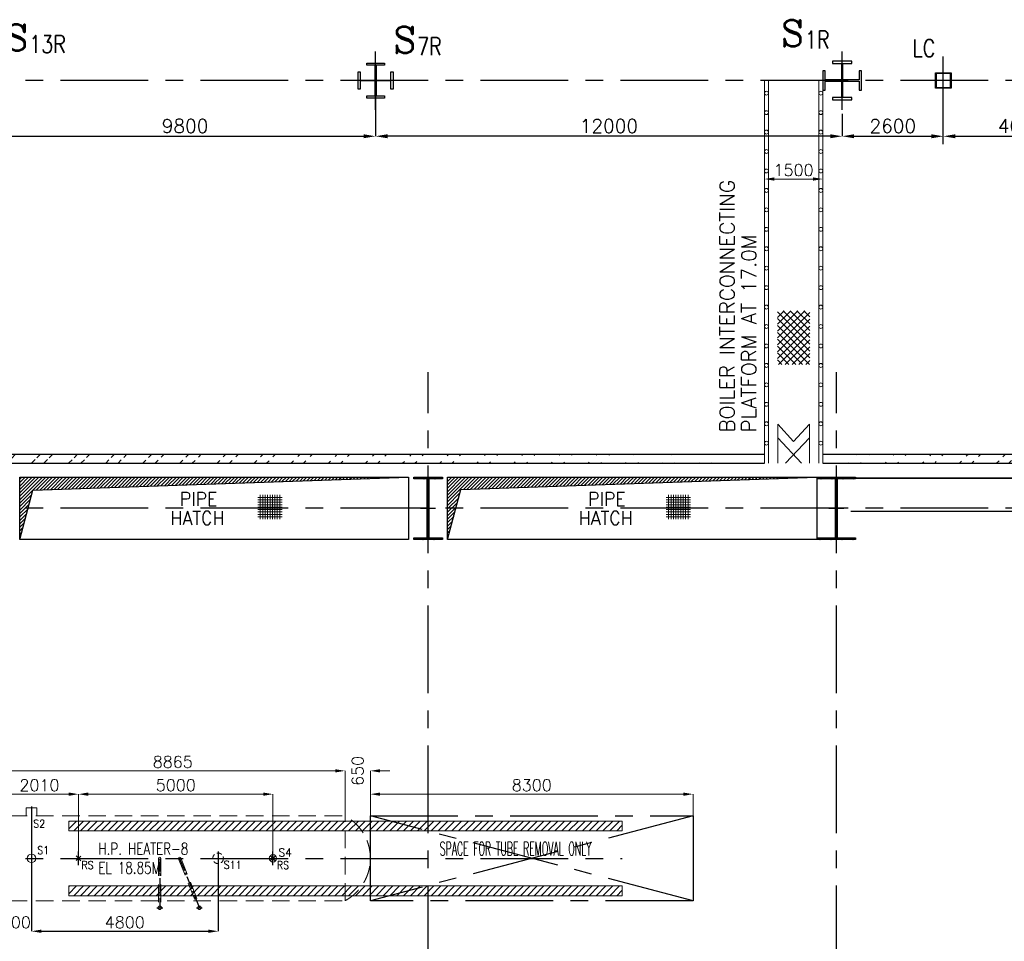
# Model space of a CAD drawing. Header units: inches. Extents: x 0 to 1564127, y -23460 to 23144100.
# Tile 27 of 215: x 114673 to 139994, y 126592 to 150289. Entities that reach past the tile are written whole.
import ezdxf

# ---------------------------------------------------------------- set-up
doc = ezdxf.new("R2010")
doc.units = ezdxf.units.IN
doc.header["$LTSCALE"] = 1800
doc.header["$MEASUREMENT"] = 0
for name, pattern in [('CENTER', [2, 1.25, -0.25, 0.25, -0.25]), ('CENTER2', [1.125, 0.75, -0.125, 0.125, -0.125]), ('HIDDEN', [0.375, 0.25, -0.125])]:
    doc.linetypes.add(name, pattern=pattern)
doc.layers.get('0').update_dxf_attribs({"color": 253, "lineweight": 9})
for name, color, linetype in [('1_01_STEEL_TIER1', 7, 'Continuous'), ('BRACING', 1, 'HIDDEN'), ('CEN', 2, 'CENTER'), ('COL', 1, 'Continuous'), ('DIM', 4, 'Continuous'), ('GRID', 251, 'CENTER'), ('OPENING', 40, 'Continuous'), ('TEXT', 3, 'Continuous'), ('WALL', 6, 'Continuous')]:
    doc.layers.add(name, color=color, linetype=linetype)
doc.layers.add('EQUIP', color=8, linetype='HIDDEN', lineweight=9)
doc.layers.add('STEEL', color=231, linetype='Continuous', lineweight=18)
doc.styles.add('C4', font='COMPLEX', dxfattribs={"width": 0.75, "height": 625})
doc.styles.add('ROMANS', font='romans.shx')
doc.styles.add('ROMANT', font='romant')
doc.styles.add('S3', font='simplex.shx', dxfattribs={"width": 0.75, "height": 320})
doc.dimstyles.new('STANDARD1', dxfattribs={"dimtxt": 300, "dimasz": 250, "dimexe": 0, "dimexo": 0, "dimgap": 80, "dimtad": 1, "dimdec": 0, "dimzin": 0, "dimdsep": 46, "dimtxsty": 'ROMANS', "dimcen": 0, "dimclrd": 4, "dimclre": 4, "dimclrt": 7, "dimadec": 0, "dimazin": 0, "dimtfac": 0.09, "dimtdec": 0, "dimtix": 1, "dimtofl": 0, "dimtmove": 0, "dimatfit": 3, "dimfxl": 1, "dimtolj": 1, "dimtzin": 0, "dimarcsym": 0})
doc.dimstyles.new('USER175', dxfattribs={"dimscale": 175, "dimtxt": 2, "dimasz": 1.75, "dimexe": 0, "dimexo": 0, "dimgap": 0.5, "dimtad": 1, "dimdec": 0, "dimzin": 0, "dimdsep": 46, "dimtxsty": 'ROMANS', "dimcen": 0, "dimclrd": 4, "dimclre": 4, "dimclrt": 4, "dimadec": 0, "dimazin": 0, "dimtfac": 0.09, "dimtdec": 0, "dimtix": 1, "dimtofl": 0, "dimtmove": 0, "dimatfit": 3, "dimfxl": 1, "dimtolj": 1, "dimtzin": 0, "dimarcsym": 0})
pattern_1 = [(45, (0, 1000), (-477.297, 477.297), []), (45, (318.2, 1000), (-477.297, 477.297), [])]

# ---------------------------------------------------------------- blocks, each defined once
blk = doc.blocks.new('C-ROW COLUMN')
at = {"layer": 'COL'}
h = blk.add_hatch(dxfattribs=at)
h.set_pattern_fill('ANSI31', color=256, scale=200, style=0)
h.set_pattern_definition([(45, (-1315.907, -6.545), (-17.6776695, 17.6776695), [])])
h.paths.add_polyline_path([(77950, 120865), (76960, 120865), (76960, 120820), (77950, 120820)])
h.paths.add_polyline_path([(77478, 120820), (77433, 120820), (77433, 119310), (77478, 119310)])
h.paths.add_polyline_path([(77950, 119310), (76960, 119310), (76960, 119265), (77950, 119265)])
at = {"layer": 'CEN'}
for p, q in [((77455, 119265), (77455, 120865)), ((77264, 120065), (77647, 120065))]:
    blk.add_line(p, q, dxfattribs=at)
at = {"layer": 'COL'}
for points in [[(76960, 120865), (77950, 120865), (77950, 120820), (76960, 120820)], [(77433, 120820), (77478, 120820), (77478, 119310), (77433, 119310)], [(76960, 119310), (77950, 119310), (77950, 119265), (76960, 119265)]]:
    blk.add_lwpolyline(points, close=True, dxfattribs=at)
blk = doc.blocks.new('*D62')
at = {"layer": 'Defpoints', "color": 0, "transparency": 16777216}
for p in [(-400, 6632), (-400, 6532), (1100, 6532)]:
    blk.add_point(p, dxfattribs=at)
at = {"layer": 'DIM', "color": 4, "lineweight": -2, "transparency": 16777216}
for p, q in [((-400, 6532), (-400, 6632)), ((850, 6632), (-150, 6632)), ((1100, 6532), (1100, 6632))]:
    blk.add_line(p, q, dxfattribs=at)
at = {"layer": 'DIM', "color": 4, "transparency": 16777216}
for points in [[(-150, 6674), (-150, 6590), (-400, 6632)], [(850, 6674), (850, 6590), (1100, 6632)]]:
    blk.add_solid(points, dxfattribs=at)
at = {"layer": 'DIM', "color": 4, "transparency": 16777216, "insert": (350, 6862), "char_height": 300, "attachment_point": 5, "style": 'ROMANS'}
blk.add_mtext('\\A1;1500', dxfattribs=at)
blk = doc.blocks.new('*D538')
at = {"layer": 'Defpoints', "color": 0, "transparency": 16777216}
for p in [(135826, 147292, -33025), (138426, 147292, -33025), (138426, 147292)]:
    blk.add_point(p, dxfattribs=at)
at = {"layer": 'DIM', "color": 4, "lineweight": -2, "transparency": 16777216}
blk.add_line((136132, 147292), (138120, 147292), dxfattribs=at)
at = {"layer": 'DIM', "color": 4, "transparency": 16777216}
for points in [[(136132, 147343), (136132, 147241), (135826, 147292)], [(138120, 147343), (138120, 147241), (138426, 147292)]]:
    blk.add_solid(points, dxfattribs=at)
at = {"layer": 'DIM', "color": 4, "transparency": 16777216, "insert": (137126, 147555), "char_height": 350, "attachment_point": 5, "style": 'ROMANS'}
blk.add_mtext('\\A1;2600', dxfattribs=at)
blk = doc.blocks.new('*D539')
at = {"layer": 'Defpoints', "color": 0, "transparency": 16777216}
for p in [(138426, 147292), (142426, 147292, -33025), (142426, 147292)]:
    blk.add_point(p, dxfattribs=at)
at = {"layer": 'DIM', "color": 4, "lineweight": -2, "transparency": 16777216}
blk.add_line((138732, 147292), (142120, 147292), dxfattribs=at)
at = {"layer": 'DIM', "color": 4, "transparency": 16777216}
for points in [[(138732, 147343), (138732, 147241), (138426, 147292)], [(142120, 147343), (142120, 147241), (142426, 147292)]]:
    blk.add_solid(points, dxfattribs=at)
at = {"layer": 'DIM', "color": 4, "transparency": 16777216, "insert": (140426, 147555), "char_height": 350, "attachment_point": 5, "style": 'ROMANS'}
blk.add_mtext('\\A1;4000', dxfattribs=at)
blk = doc.blocks.new('*D541')
at = {"layer": 'Defpoints', "color": 0, "transparency": 16777216}
for p in [(123826, 148811), (114026, 148042), (123826, 147292)]:
    blk.add_point(p, dxfattribs=at)
at = {"layer": 'DIM', "color": 4, "lineweight": -2, "transparency": 16777216}
for p, q in [((123826, 148811), (123826, 147292)), ((114026, 148042), (114026, 147292)), ((114332, 147292), (123520, 147292))]:
    blk.add_line(p, q, dxfattribs=at)
at = {"layer": 'DIM', "color": 4, "transparency": 16777216}
for points in [[(114332, 147343), (114332, 147241), (114026, 147292)], [(123520, 147343), (123520, 147241), (123826, 147292)]]:
    blk.add_solid(points, dxfattribs=at)
at = {"layer": 'DIM', "color": 4, "transparency": 16777216, "insert": (118926, 147555), "char_height": 350, "attachment_point": 5, "style": 'ROMANS'}
blk.add_mtext('\\A1;9800', dxfattribs=at)
blk = doc.blocks.new('*D542')
at = {"layer": 'Defpoints', "color": 0, "transparency": 16777216}
for p in [(123826, 148811), (135826, 147870), (123826, 147292)]:
    blk.add_point(p, dxfattribs=at)
at = {"layer": 'DIM', "color": 4, "lineweight": -2, "transparency": 16777216}
for p, q in [((123826, 148811), (123826, 147292)), ((135826, 147870), (135826, 147292)), ((135520, 147292), (124132, 147292))]:
    blk.add_line(p, q, dxfattribs=at)
at = {"layer": 'DIM', "color": 4, "transparency": 16777216}
for points in [[(124132, 147343), (124132, 147241), (123826, 147292)], [(135520, 147343), (135520, 147241), (135826, 147292)]]:
    blk.add_solid(points, dxfattribs=at)
at = {"layer": 'DIM', "color": 4, "transparency": 16777216, "insert": (129826, 147555), "char_height": 350, "attachment_point": 5, "style": 'ROMANS'}
blk.add_mtext('\\A1;12000', dxfattribs=at)
blk = doc.blocks.new('*D71')
at = {"layer": 'Defpoints', "color": 0, "transparency": 16777216}
for p in [(3160, 2250), (2510, 1090), (3160, 0)]:
    blk.add_point(p, dxfattribs=at)
at = {"layer": 'DIM', "color": 4, "lineweight": -2, "transparency": 16777216}
for p, q in [((2260, 2250), (2010, 2250)), ((2510, 1090), (2510, 2250)), ((3160, 0), (3160, 2250)), ((3410, 2250), (3660, 2250))]:
    blk.add_line(p, q, dxfattribs=at)
at = {"layer": 'DIM', "color": 4, "transparency": 16777216}
for points in [[(2260, 2292), (2260, 2208), (2510, 2250)], [(3410, 2292), (3410, 2208), (3160, 2250)]]:
    blk.add_solid(points, dxfattribs=at)
at = {"layer": 'DIM', "color": 4, "transparency": 16777216, "insert": (2835, 2250), "char_height": 300, "attachment_point": 5, "rotation": 90, "style": 'ROMANS'}
blk.add_mtext('\\A1;650', dxfattribs=at)
blk = doc.blocks.new('*D72')
at = {"layer": 'Defpoints', "color": 0, "transparency": 16777216}
for p in [(-6355, 1650), (-8360, 250), (-6355, 175)]:
    blk.add_point(p, dxfattribs=at)
at = {"layer": 'DIM', "color": 4, "lineweight": -2, "transparency": 16777216}
for p, q in [((-8360, 250), (-8360, 1650)), ((-8110, 1650), (-6605, 1650)), ((-6355, 175), (-6355, 1650))]:
    blk.add_line(p, q, dxfattribs=at)
at = {"layer": 'DIM', "color": 4, "transparency": 16777216}
for points in [[(-8110, 1692), (-8110, 1608), (-8360, 1650)], [(-6605, 1692), (-6605, 1608), (-6355, 1650)]]:
    blk.add_solid(points, dxfattribs=at)
at = {"layer": 'DIM', "color": 4, "transparency": 16777216, "insert": (-7357, 1880), "char_height": 300, "attachment_point": 5, "style": 'ROMANS'}
blk.add_mtext('\\A1;2005', dxfattribs=at)
blk = doc.blocks.new('*D73')
at = {"layer": 'Defpoints', "color": 0, "transparency": 16777216}
for p in [(-4345, 1650), (-6355, 175), (-4345, 175)]:
    blk.add_point(p, dxfattribs=at)
at = {"layer": 'DIM', "color": 4, "lineweight": -2, "transparency": 16777216}
for p, q in [((-6355, 175), (-6355, 1650)), ((-6105, 1650), (-4595, 1650)), ((-4345, 175), (-4345, 1650))]:
    blk.add_line(p, q, dxfattribs=at)
at = {"layer": 'DIM', "color": 4, "transparency": 16777216}
for points in [[(-6105, 1692), (-6105, 1608), (-6355, 1650)], [(-4595, 1692), (-4595, 1608), (-4345, 1650)]]:
    blk.add_solid(points, dxfattribs=at)
at = {"layer": 'DIM', "color": 4, "transparency": 16777216, "insert": (-5350, 1880), "char_height": 300, "attachment_point": 5, "style": 'ROMANS'}
blk.add_mtext('\\A1;2010', dxfattribs=at)
blk = doc.blocks.new('*D74')
at = {"layer": 'Defpoints', "color": 0, "transparency": 16777216}
for p in [(655, 1650), (-4345, 175), (655, 175)]:
    blk.add_point(p, dxfattribs=at)
at = {"layer": 'DIM', "color": 4, "lineweight": -2, "transparency": 16777216}
for p, q in [((-4345, 175), (-4345, 1650)), ((-4095, 1650), (405, 1650)), ((655, 175), (655, 1650))]:
    blk.add_line(p, q, dxfattribs=at)
at = {"layer": 'DIM', "color": 4, "transparency": 16777216}
for points in [[(-4095, 1692), (-4095, 1608), (-4345, 1650)], [(405, 1692), (405, 1608), (655, 1650)]]:
    blk.add_solid(points, dxfattribs=at)
at = {"layer": 'DIM', "color": 4, "transparency": 16777216, "insert": (-1845, 1880), "char_height": 300, "attachment_point": 5, "style": 'ROMANS'}
blk.add_mtext('\\A1;5000', dxfattribs=at)
blk = doc.blocks.new('*D75')
at = {"layer": 'Defpoints', "color": 0, "transparency": 16777216}
for p in [(2510, 2250), (2510, 1090), (-6355, 175)]:
    blk.add_point(p, dxfattribs=at)
at = {"layer": 'DIM', "color": 4, "lineweight": -2, "transparency": 16777216}
for p, q in [((-6355, 175), (-6355, 2250)), ((-6105, 2250), (2260, 2250)), ((2510, 1090), (2510, 2250))]:
    blk.add_line(p, q, dxfattribs=at)
at = {"layer": 'DIM', "color": 4, "transparency": 16777216}
for points in [[(-6105, 2292), (-6105, 2208), (-6355, 2250)], [(2260, 2292), (2260, 2208), (2510, 2250)]]:
    blk.add_solid(points, dxfattribs=at)
at = {"layer": 'DIM', "color": 4, "transparency": 16777216, "insert": (-1922, 2480), "char_height": 300, "attachment_point": 5, "style": 'ROMANS'}
blk.add_mtext('\\A1;8865', dxfattribs=at)
blk = doc.blocks.new('*D76')
at = {"layer": 'Defpoints', "color": 0, "transparency": 16777216}
for p in [(11460, 1650), (3160, 1090), (11460, 1090)]:
    blk.add_point(p, dxfattribs=at)
at = {"layer": 'DIM', "color": 4, "lineweight": -2, "transparency": 16777216}
for p, q in [((3160, 1090), (3160, 1650)), ((3410, 1650), (11210, 1650)), ((11460, 1090), (11460, 1650))]:
    blk.add_line(p, q, dxfattribs=at)
at = {"layer": 'DIM', "color": 4, "transparency": 16777216}
for points in [[(3410, 1692), (3410, 1608), (3160, 1650)], [(11210, 1692), (11210, 1608), (11460, 1650)]]:
    blk.add_solid(points, dxfattribs=at)
at = {"layer": 'DIM', "color": 4, "transparency": 16777216, "insert": (7310, 1880), "char_height": 300, "attachment_point": 5, "style": 'ROMANS'}
blk.add_mtext('\\A1;8300', dxfattribs=at)
blk = doc.blocks.new('*D331')
at = {"layer": 'Defpoints', "color": 0, "transparency": 16777216}
for p in [(114176, 127525), (114976, 127325), (114976, 126851)]:
    blk.add_point(p, dxfattribs=at)
at = {"layer": 'DIM', "color": 4, "lineweight": -2, "transparency": 16777216}
for p, q in [((114176, 127525), (114176, 126851)), ((114976, 127325), (114976, 126851)), ((113926, 126851), (113676, 126851)), ((115226, 126851), (115476, 126851))]:
    blk.add_line(p, q, dxfattribs=at)
at = {"layer": 'DIM', "color": 4, "transparency": 16777216}
for points in [[(113926, 126892), (113926, 126809), (114176, 126851)], [(115226, 126892), (115226, 126809), (114976, 126851)]]:
    blk.add_solid(points, dxfattribs=at)
at = {"layer": 'DIM', "color": 7, "transparency": 16777216, "insert": (114576, 127081), "char_height": 300, "attachment_point": 5, "style": 'ROMANS'}
blk.add_mtext('\\A1;800', dxfattribs=at)
blk = doc.blocks.new('*D332')
at = {"layer": 'Defpoints', "color": 0, "transparency": 16777216}
for p in [(114976, 128550), (119776, 128550), (119776, 126851)]:
    blk.add_point(p, dxfattribs=at)
at = {"layer": 'DIM', "color": 4, "lineweight": -2, "transparency": 16777216}
for p, q in [((114976, 128550), (114976, 126851)), ((119776, 128550), (119776, 126851)), ((115226, 126851), (119526, 126851))]:
    blk.add_line(p, q, dxfattribs=at)
at = {"layer": 'DIM', "color": 4, "transparency": 16777216}
for points in [[(115226, 126892), (115226, 126809), (114976, 126851)], [(119526, 126892), (119526, 126809), (119776, 126851)]]:
    blk.add_solid(points, dxfattribs=at)
at = {"layer": 'DIM', "color": 7, "transparency": 16777216, "insert": (117376, 127081), "char_height": 300, "attachment_point": 5, "style": 'ROMANS'}
blk.add_mtext('\\A1;4800', dxfattribs=at)
blk = doc.blocks.new('BOILER INTERCONNECTION PLATFORM-RHS')
at = {"layer": 'STEEL'}
h = blk.add_hatch(dxfattribs=at)
h.set_pattern_fill('ANSI37', color=256, scale=1000, style=0)
h.set_pattern_definition([(45, (-55893.15, -117065.99), (-88.38835, 88.38835), []), (135, (-55893.15, -117065.99), (-88.38835, -88.38835), [])])
h.paths.add_polyline_path([(-67.8, 3247), (767.8, 3247), (767.8, 1863.1), (-67.8, 1863.1)])
for p, q in [((-400, -674.9), (-400, 9165.1)), ((-300, -674.9), (-300, 9165.1)), ((1000, -674.9), (1000, 9165.1)), ((1100, -674.9), (1100, 9165.1)), ((-60, -557.4), (-60, 327.6)), ((-60, 327.6), (350, -119.4)), ((760, 327.6), (350, -119.4)), ((760, -557.4), (760, 327.6)), ((-60, -672.4), (-60, -19.7)), ((-60, -19.7), (555, -672.4)), ((760, -19.7), (145, -672.4)), ((760, -672.4), (760, -19.7))]:
    blk.add_line(p, q, dxfattribs=at)
for centre in [(-349.8, 8839.3), (1050.2, 8839.3), (1050.2, 8839.3), (-349.8, 8339.3), (1050.2, 8339.3), (-350, 7839.3), (1050, 7839.3), (-350, 7339.3), (1050, 7339.3), (-350, 6839.3), (1050, 6839.3), (-350, 6339.3), (1050, 6339.3), (-350, 5839.3), (1050, 5839.3), (-350, 5339.3), (1050, 5339.3), (-350, 4839.3), (1050, 4839.3), (-350, 4339.3), (1050, 4339.3), (-350, 3839.3), (1050, 3839.3), (-350, 3339.3), (1050, 3339.3), (-350, 2839.3), (1050, 2839.3), (-350, 2339.3), (1050, 2339.3), (-350, 1839.3), (1050, 1839.3), (-350, 1339.3), (1050, 1339.3), (-350, 839.3), (1050, 839.3), (-350, 339.3), (1050, 339.3), (-350, -160.7), (1050, -160.7)]:
    blk.add_circle(centre, 50, dxfattribs=at)
at = {"layer": 'TEXT', "color": 3, "char_height": 375, "attachment_point": 4, "rotation": 90, "style": 'ROMANS'}
for s, insert in [('BOILER INTERCONNECTING', (-1357.4, 118.1)), ('PLATFORM AT 17.0M', (-799.6, 118.1))]:
    blk.add_mtext(s, dxfattribs=dict(at, insert=insert))
at = {"layer": 'DIM'}
dim = blk.add_linear_dim(base=(-400, 6632), p1=(1100, 6532), p2=(-400, 6532), dimstyle='STANDARD1', dxfattribs=at)
dim.commit()
dim.dimension.update_dxf_attribs({"geometry": '*D62', "text_midpoint": (350, 6862)})
blk = doc.blocks.new('HPH-8')
at = {"layer": 'STEEL'}
h = blk.add_hatch(dxfattribs=at)
h.set_pattern_fill('ANSI31', color=256, scale=1000, style=0)
h.set_pattern_definition([(45, (-17178.04, 1498.69), (-88.38835, 88.38835), [])])
h.paths.add_polyline_path([(-4595, 960), (-4595, 710), (9640, 710), (9640, 960)])
h = blk.add_hatch(dxfattribs=at)
h.set_pattern_fill('ANSI31', color=256, scale=1000, style=0)
h.set_pattern_definition([(45, (-17178.04, -171.31), (-88.38835, 88.38835), [])])
h.paths.add_polyline_path([(-4595, -710), (-4595, -960), (9640, -960), (9640, -710)])
at = {"layer": 'CEN', "linetype": 'CENTER'}
for p, q in [((-5555, 1333.2), (-5555, -175)), ((-4345, -175), (-4345, 175)), ((-755, 175), (-755, -175)), ((655, -175), (655, 175))]:
    blk.add_line(p, q, dxfattribs=at)
at = {"layer": 'CEN'}
for p, q in [((11460, -1090), (3160, 1090)), ((11460, 1090), (3160, -1090)), ((-7690, -305), (-7690, 305)), ((-8405, 0), (9640, 0)), ((-6355, 175), (-6355, -175))]:
    blk.add_line(p, q, dxfattribs=at)
at = {"layer": 'CEN', "color": 8, "linetype": 'CENTER2', "ltscale": 0.25}
for p, q in [((-2255, 0), (-2255, -1270)), ((-1745, 0), (-1236.5, -1270)), ((-2330, -1270), (-2180, -1270)), ((-1311.5, -1270), (-1161.5, -1270))]:
    blk.add_line(p, q, dxfattribs=at)
at = {"layer": 'CEN'}
blk.add_lwpolyline([(3160, 1090), (11460, 1090), (11460, -1090), (3160, -1090)], close=True, dxfattribs=at)
at = {"layer": 'EQUIP', "linetype": 'Continuous'}
for p, q in [((-5418.5, 1300), (-5691.5, 1300)), ((-5691.5, 1090), (-5691.5, 1300)), ((-5418.5, 1090), (-5418.5, 1300)), ((-7823.3, 250), (-8360, 250)), ((-8360, -250), (-8360, 250)), ((-7823.3, -250), (-8360, -250))]:
    blk.add_line(p, q, dxfattribs=at)
at = {"layer": 'EQUIP'}
for p, q in [((-6865, -1170), (-6865, 1170)), ((-6115, 1170), (-6865, 1170)), ((-6115, -1170), (-6115, 1170)), ((-6115, 1090), (2510, 1090)), ((2510, -1090, 150), (2510, 1090, 150)), ((-7287.5, 305), (-7690, 305)), ((-6294.8, -60.3), (-6415.2, 60.3)), ((-6296.6, 58.4), (-6413.4, -58.4)), ((-4284.8, -60.3), (-4405.2, 60.3)), ((-4286.6, 58.4), (-4403.4, -58.4)), ((-2285, 0, 150), (-2285, -1237.6, 150)), ((-2225, 0, 150), (-2225, -1236.7, 150)), ((-1717.1, 11.2, 150), (-1220.9, -1228.3, 150)), ((715.2, -60.3), (594.8, 60.3)), ((713.4, 58.4), (596.6, -58.4)), ((-1772.9, -11.2, 150), (-1276.6, -1250.6, 150)), ((-7287.5, -305), (-7690, -305)), ((-6115, -1170), (-6865, -1170)), ((-6115, -1090), (2510, -1090))]:
    blk.add_line(p, q, dxfattribs=at)
blk.add_lwpolyline([(-7690, -305, 0.1863113), (-7563.1, -256, 0.0365051), (-7536.7, -228.2, 0.0329908), (-7418.9, -160.4, 0.0848869), (-7391.5, 0, 0.0848869), (-7418.9, 160.4, 0.0329908), (-7536.7, 228.2, 0.0365051), (-7563.1, 256, 0.1863113), (-7690, 305, 0.1863113), (-7816.9, 256, 0.1017734), (-7879.4, 170.4, 0.0604216), (-7905.1, 89.7, 0.0467613), (-7913.5, 0, 0.0467613), (-7905.1, -89.7, 0.0604216), (-7879.4, -170.4, 0.1017734), (-7816.9, -256, 0.1863113)], format="xyb", close=True, dxfattribs=at)
at = {"layer": 'EQUIP', "linetype": 'Continuous'}
for centre, radius in [((-5555, 0), 109.5), ((-2255, 0), 30), ((-2255, 0, 150), 30), ((-1745, 0), 30), ((-1745, 0, 150), 30), ((655, 0), 94.5), ((655, 0), 44.5)]:
    blk.add_circle(centre, radius, dxfattribs=at)
at = {"layer": 'EQUIP', "linetype": 'HIDDEN', "ltscale": 0.3}
blk.add_circle((-755, 0), 136.5, dxfattribs=at)
at = {"layer": 'EQUIP'}
for centre in [(-2254.5, -1270, 150), (-1236.5, -1270, 150)]:
    blk.add_circle(centre, 44.5, dxfattribs=at)
at = {"layer": 'EQUIP', "linetype": 'Continuous'}
for start, end in [(101.97698, 166.32577), (193.67423, 258.02302)]:
    blk.add_arc((-6616.8, 0), 1196, start, end, dxfattribs=at)
at = {"layer": 'EQUIP'}
for centre, radius, start, end in [((1921.7, 0, -150), 1238.6, 298.35718, 61.64282), ((-7545.8, 0), 399.7, 310.26305, 49.73695)]:
    blk.add_arc(centre, radius, start, end, dxfattribs=at)
at = {"layer": 'STEEL'}
for points in [[(-4595, 960), (9640, 960), (9640, 710), (-4595, 710)], [(-4595, -710), (9640, -710), (9640, -960), (-4595, -960)]]:
    blk.add_lwpolyline(points, close=True, dxfattribs=at)
at = {"layer": 'EQUIP', "linetype": 'Continuous', "style": 'ROMANS', "width": 0.9}
for s, p in [('S2', (-5510.7, 789.3)), ('S1', (-5407.5, 108.9)), ('FS', (-6742.7, -274.1)), ('RS', (-4271.2, -274.1)), ('S11', (-613.2, -266.7)), ('RS', (756.1, -274.1))]:
    blk.add_text(s, height=200, dxfattribs=at).set_placement(p)
at = {"layer": 'EQUIP', "linetype": 'Continuous', "insert": (795, 50), "char_height": 200, "attachment_point": 7, "style": 'ROMANS'}
blk.add_mtext('\\A1;S4', dxfattribs=at)
at = {"layer": 'TEXT', "style": 'ROMANT', "width": 0.75}
for s, p in [('H.P. HEATER-8', (-3835.2, 95)), ('EL 18.85M', (-3835.2, -395))]:
    blk.add_text(s, height=300, dxfattribs=at).set_placement(p)
at = {"layer": 'TEXT', "color": 3, "style": 'ROMANS', "width": 0.5}
blk.add_text('SPACE FOR TUBE REMOVAL ONLY', height=350, dxfattribs=at).set_placement((4945, 75))
at = {"layer": 'DIM'}
for base, p1, p2, picture, middle in [((2510, 2250), (-6355, 175), (2510, 1090), '*D75', (-1922.5, 2480)), ((-6355, 1650), (-8360, 250), (-6355, 175), '*D72', (-7357.5, 1880)), ((-4345, 1650), (-6355, 175), (-4345, 175), '*D73', (-5350, 1880)), ((655, 1650), (-4345, 175), (655, 175), '*D74', (-1845, 1880)), ((11460, 1650), (3160, 1090), (11460, 1090), '*D76', (7310, 1880))]:
    dim = blk.add_linear_dim(base=base, p1=p1, p2=p2, dimstyle='STANDARD1', dxfattribs=at)
    dim.commit()
    dim.dimension.update_dxf_attribs({"geometry": picture, "text_midpoint": middle})
dim = blk.add_linear_dim(base=(3160, 2250), p1=(2510, 1090), p2=(3160, 0), dimstyle='STANDARD1', dxfattribs=at)
dim.commit()
dim.dimension.update_dxf_attribs({"geometry": '*D71', "text_midpoint": (2835, 2250), "text_rotation": 90})

msp = doc.modelspace()

# ---------------------------------------------------------------- hatches: boundary and pattern name
h = msp.add_hatch()
h.set_pattern_fill('ANSI32', color=256, scale=1800, style=0)
h.set_pattern_definition(pattern_1)
edge = h.paths.add_edge_path()
edge.add_line((88025.76, 139115.31), (133825.76, 139115.31))
edge.add_line((88025.76, 138885.31), (133825.76, 138885.31))
h = msp.add_hatch()
h.set_pattern_fill('ANSI32', color=256, scale=1800, style=0)
h.set_pattern_definition(pattern_1)
edge = h.paths.add_edge_path()
edge.add_line((135325.76, 139115.31), (151365.76, 139115.31))
edge.add_line((135325.76, 138885.31), (151250.76, 138885.31))
at = {"layer": 'COL'}
h = msp.add_hatch(dxfattribs=at)
h.set_pattern_fill('ANSI31', color=256, scale=200, style=0)
h.set_pattern_definition([(45, (46404.41, 17653.616), (-17.6776695, 17.6776695), [])])
h.paths.add_polyline_path([(125545.76, 138525.31), (124805.76, 138525.31), (124805.76, 138480.31), (125545.76, 138480.31)])
h.paths.add_polyline_path([(125198.26, 138480.31), (125153.26, 138480.31), (125153.26, 136970.31), (125198.26, 136970.31)])
h.paths.add_polyline_path([(125545.76, 136970.31), (124805.76, 136970.31), (124805.76, 136925.31), (125545.76, 136925.31)])
at = {"layer": 'OPENING'}
h = msp.add_hatch(dxfattribs=at)
h.set_pattern_fill('ANSI31', color=8, scale=500, style=0)
h.set_pattern_definition([(45, (-359310.717, 39697.683), (-44.194174, 44.194174), [])])
h.paths.add_polyline_path([(124675.76, 138525.31), (114675.76, 138525.31), (114675.76, 137725.31), (114890.11, 137725.31), (115014.07, 138187.92)])
h.paths.add_polyline_path([(114890.11, 137725.31), (114675.76, 137725.31), (114675.76, 136925.31)])
h = msp.add_hatch(dxfattribs=at)
h.set_pattern_fill('ANSI31', color=8, scale=500, style=0)
h.set_pattern_definition([(45, (-381310.717, 39697.683), (-44.194174, 44.194174), [])])
h.paths.add_polyline_path([(135175.76, 138525.31), (125675.76, 138525.31), (125675.76, 137725.31), (125890.11, 137725.31), (126018.79, 138205.54)])
h.paths.add_polyline_path([(125890.11, 137725.31), (125675.76, 137725.31), (125675.76, 136925.31)])

# ---------------------------------------------------------------- linework, layer by layer
at = {"layer": '1_01_STEEL_TIER1', "color": 1}
for p, q in [((138225.77, 148925.31), (138625.77, 148925.31)), ((138225.77, 148525.31), (138225.77, 148925.31)), ((138609.77, 148909.31), (138241.77, 148909.31)), ((138241.77, 148909.31), (138241.77, 148541.31)), ((138609.77, 148541.31), (138609.77, 148909.31)), ((138625.77, 148925.31), (138625.77, 148525.31)), ((138625.77, 148525.31), (138225.77, 148525.31)), ((138241.77, 148541.31), (138609.77, 148541.31))]:
    msp.add_line(p, q, dxfattribs=at)
msp.add_lwpolyline([(123600.76, 148331.3), (123813.26, 148331.3), (123813.26, 148712.79), (123431.76, 148712.79), (123431.76, 148500.3), (123375.76, 148500.3), (123375.76, 148950.3), (123431.76, 148950.3), (123431.76, 148737.8), (123813.26, 148737.8), (123813.26, 149119.29), (123600.76, 149119.29), (123600.76, 149175.3), (124050.76, 149175.3), (124050.76, 149119.29), (123838.26, 149119.29), (123838.26, 148737.8), (124219.76, 148737.8), (124219.76, 148950.3), (124275.76, 148950.3), (124275.76, 148500.3), (124219.76, 148500.3), (124219.76, 148712.79), (123838.26, 148712.79), (123838.26, 148331.3), (124050.76, 148331.3), (124050.76, 148275.3), (123600.76, 148275.3)], close=True, dxfattribs=at)
msp.add_lwpolyline([(136325.76, 148474.94), (136325.76, 148974.94), (136262.76, 148974.94), (136262.76, 148740.94), (135841.76, 148740.94), (135841.76, 149161.94), (136075.76, 149161.94), (136075.76, 149224.94), (135575.76, 149224.94), (135575.76, 149161.94), (135809.76, 149161.94), (135809.76, 148740.94), (135388.76, 148740.94), (135388.76, 148974.94), (135325.76, 148974.94), (135325.76, 148474.94), (135388.76, 148474.94), (135388.76, 148708.94), (135809.76, 148708.94), (135809.76, 148287.94), (135575.76, 148287.94), (135575.76, 148224.94), (136075.76, 148224.94), (136075.76, 148287.94), (135841.76, 148287.94), (135841.76, 148708.94), (136262.76, 148708.94), (136262.76, 148474.94), (136325.76, 148474.94)], dxfattribs=at)
at = {"layer": 'BRACING', "const_width": 40}
for points in [[(136075.76, 138502.81), (147275.76, 138502.81)], [(136045.76, 137647.81), (147305.76, 137647.81)]]:
    msp.add_lwpolyline(points, dxfattribs=at)
at = {"layer": 'CEN'}
for p, q in [((123825.76, 147975.31), (123825.76, 149475.31)), ((135825.76, 147975.31), (135825.76, 149475.31)), ((138425.76, 147091.57), (138425.76, 149475.31)), ((125175.76, 136925.31), (125175.76, 138525.31)), ((124984.19, 137725.31), (125367.32, 137725.31))]:
    msp.add_line(p, q, dxfattribs=at)
at = {"layer": 'COL'}
for points in [[(124805.76, 138525.31), (125545.76, 138525.31), (125545.76, 138480.31), (124805.76, 138480.31)], [(125153.26, 138480.31), (125198.26, 138480.31), (125198.26, 136970.31), (125153.26, 136970.31)], [(124805.76, 136970.31), (125545.76, 136970.31), (125545.76, 136925.31), (124805.76, 136925.31)]]:
    msp.add_lwpolyline(points, close=True, dxfattribs=at)
at = {"layer": 'GRID'}
for p, q in [((153975.76, 148725.31), (18875.76, 148725.31)), ((125175.76, 82575.72), (125175.76, 141225.31)), ((135675.76, 82575.72), (135675.76, 141225.31)), ((153975.76, 137725.31), (18875.76, 137725.31))]:
    msp.add_line(p, q, dxfattribs=at)
at = {"layer": 'OPENING'}
for points in [[(114675.76, 138525.31), (124675.76, 138525.31), (124675.76, 136925.31), (114675.76, 136925.31)], [(125675.76, 138525.31), (135175.76, 138525.31), (135175.76, 136925.31), (125675.76, 136925.31)]]:
    msp.add_lwpolyline(points, close=True, dxfattribs=at)
for points in [[(114675.76, 136925.31), (115014.07, 138187.92), (124675.76, 138525.31)], [(125675.76, 136925.31), (126018.79, 138205.54), (135175.76, 138525.31)]]:
    msp.add_lwpolyline(points, dxfattribs=at)
at = {"layer": 'STEEL', "flags": 128}
for points in [[(120798.19, 138006.56), (121423.19, 138006.56)], [(120860.69, 138069.06), (120860.69, 137444.06)], [(120923.19, 138069.06), (120923.19, 137444.06)], [(120985.69, 138069.06), (120985.69, 137444.06)], [(121048.19, 138069.06), (121048.19, 137444.06)], [(121110.69, 138069.06), (121110.69, 137444.06)], [(121173.19, 138069.06), (121173.19, 137444.06)], [(121235.69, 138069.06), (121235.69, 137444.06)], [(121298.19, 138069.06), (121298.19, 137444.06)], [(121360.69, 138069.06), (121360.69, 137444.06)], [(131298.19, 138006.56), (131923.19, 138006.56)], [(131360.69, 138069.06), (131360.69, 137444.06)], [(131423.19, 138069.06), (131423.19, 137444.06)], [(131485.69, 138069.06), (131485.69, 137444.06)], [(131548.19, 138069.06), (131548.19, 137444.06)], [(131610.69, 138069.06), (131610.69, 137444.06)], [(131673.19, 138069.06), (131673.19, 137444.06)], [(131735.69, 138069.06), (131735.69, 137444.06)], [(131798.19, 138069.06), (131798.19, 137444.06)], [(131860.69, 138069.06), (131860.69, 137444.06)], [(120798.19, 137944.06), (121423.19, 137944.06)], [(120798.19, 137881.56), (121423.19, 137881.56)], [(120798.19, 137819.06), (121423.19, 137819.06)], [(120798.19, 137756.56), (121423.19, 137756.56)], [(131298.19, 137944.06), (131923.19, 137944.06)], [(131298.19, 137881.56), (131923.19, 137881.56)], [(131298.19, 137819.06), (131923.19, 137819.06)], [(131298.19, 137756.56), (131923.19, 137756.56)], [(120798.19, 137694.06), (121423.19, 137694.06)], [(120798.19, 137631.56), (121423.19, 137631.56)], [(120798.19, 137569.06), (121423.19, 137569.06)], [(120798.19, 137506.56), (121423.19, 137506.56)], [(131298.19, 137694.06), (131923.19, 137694.06)], [(131298.19, 137631.56), (131923.19, 137631.56)], [(131298.19, 137569.06), (131923.19, 137569.06)], [(131298.19, 137506.56), (131923.19, 137506.56)]]:
    msp.add_lwpolyline(points, dxfattribs=at)
at = {"layer": 'WALL'}
for p, q in [((88025.76, 139115.31), (133825.76, 139115.31)), ((135325.76, 139115.31), (151365.76, 139115.31)), ((88025.76, 138885.31), (133825.76, 138885.31)), ((135325.76, 138885.31), (151250.76, 138885.31))]:
    msp.add_line(p, q, dxfattribs=at)

# ---------------------------------------------------------------- block references
for name, p in [('BOILER INTERCONNECTION PLATFORM-RHS', (134225.76, 139560.26)), ('C-ROW COLUMN', (58220.32, 17660.16)), ('HPH-8', (120530.76, 128725.31))]:
    msp.add_blockref(name, p)

# ---------------------------------------------------------------- texts
at = {"layer": 'TEXT', "style": 'C4', "text_generation_flag": 6}
for p in [(114306.24, 149487.66), (134256.67, 149602.02), (124283.02, 149430.57)]:
    msp.add_text('S', height=675, rotation=180, dxfattribs=at).set_placement(p)
at = {"layer": 'TEXT', "style": 'S3', "width": 0.8}
for s, p in [('1R', (134868.69, 149549.47)), ('13R', (114918.25, 149435.11)), ('7R', (124895.03, 149378.03)), ('LC', (137632.98, 149330.15))]:
    msp.add_text(s, height=450, dxfattribs=at).set_placement(p)
at = {"layer": 'TEXT', "color": 3, "style": 'ROMANS', "width": 0.936038}
for s, p in [(' PIPE', (118564.2, 137789.99, -1000)), (' PIPE', (129064.2, 137789.99, -1000)), ('HATCH', (118550.54, 137298.34)), ('HATCH', (129050.54, 137298.34))]:
    msp.add_text(s, height=350, dxfattribs=at).set_placement(p)

# ---------------------------------------------------------------- dimensions: what is measured, and where the dimension line sits
at = {"layer": 'DIM'}
for base, p1, p2, dimstyle, picture, middle in [((123825.76, 147292.24), (114025.76, 148042.24), (123825.76, 148810.86), 'USER175', '*D541', (118925.76, 147554.74)), ((138425.76, 147292.24), (135825.76, 147292.24, -33025), (138425.76, 147292.24, -33025), 'USER175', '*D538', (137125.76, 147554.74)), ((142425.76, 147292.24), (138425.76, 147292.24), (142425.76, 147292.24, -33025), 'USER175', '*D539', (140425.76, 147554.74)), ((119775.76, 126850.68), (114975.76, 128550.31), (119775.76, 128550.31), 'STANDARD1', '*D332', (117375.76, 127080.68)), ((114975.76, 126850.68), (114175.76, 127525.31), (114975.76, 127325.31), 'STANDARD1', '*D331', (114575.76, 127080.68))]:
    dim = msp.add_linear_dim(base=base, p1=p1, p2=p2, dimstyle=dimstyle, dxfattribs=at)
    dim.commit()
    dim.dimension.update_dxf_attribs({"geometry": picture, "text_midpoint": middle})
dim = msp.add_linear_dim(base=(123825.76, 147292.24), p1=(135825.76, 147869.69), p2=(123825.76, 148810.86), angle=180, dimstyle='USER175', dxfattribs=at)
dim.commit()
dim.dimension.update_dxf_attribs({"geometry": '*D542', "text_midpoint": (129825.76, 147554.74)})

doc.saveas('drawing.dxf')
